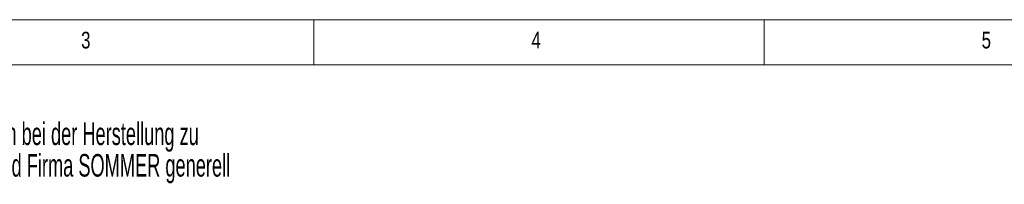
# Model space of a CAD drawing. Header units: millimetres. Extents: x 2 to 601, y 5 to 415.
# Tile 87 of 139: x 114 to 224, y 397 to 415. Entities that reach past the tile are written whole.
import ezdxf

# ---------------------------------------------------------------- set-up
doc = ezdxf.new("R2010")
doc.units = ezdxf.units.MM
doc.styles.add('SLDTEXTSTYLE0', font='TXT', dxfattribs={"width": 0.605})
doc.styles.add('SLDTEXTSTYLE1', font='TXT', dxfattribs={"width": 0.75})

# ---------------------------------------------------------------- blocks, each defined once
blk = doc.blocks.new('SW_NOTE_2')
at = {"color": 0, "linetype": 'Continuous', "lineweight": 0, "char_height": 2.5, "attachment_point": 1, "style": 'SLDTEXTSTYLE0'}
for s, insert in [('Die Teile sind nach dem von Firma SOMMER freigegebenen Prüfplan bei der Herstellung zu', (0, -0.28)), ('prüfen. Änderungen am Fertigungsprozeß und /oder am Prüfplan, sind Firma SOMMER generell', (0, -3.78))]:
    blk.add_mtext(s, dxfattribs=dict(at, insert=insert))

msp = doc.modelspace()

# ---------------------------------------------------------------- linework, layer by layer
at = {"color": 7, "linetype": 'Continuous', "lineweight": 0}
for p, q in [((589, 415), (5, 415)), ((147, 410), (147, 415)), ((197, 415), (197, 410)), ((584.0035, 410), (10, 410))]:
    msp.add_line(p, q, dxfattribs=at)

# ---------------------------------------------------------------- block references
msp.add_blockref('SW_NOTE_2', (51.489, 403.892), dxfattribs=at)

# ---------------------------------------------------------------- texts
at = {"color": 7, "linetype": 'Continuous', "lineweight": 0, "char_height": 1.8521, "attachment_point": 1, "style": 'SLDTEXTSTYLE1'}
for s, insert in [('3', (121.1667, 413.668)), ('4', (171.1667, 413.668)), ('5', (221.1667, 413.668))]:
    msp.add_mtext(s, dxfattribs=dict(at, insert=insert))

doc.saveas('drawing.dxf')
